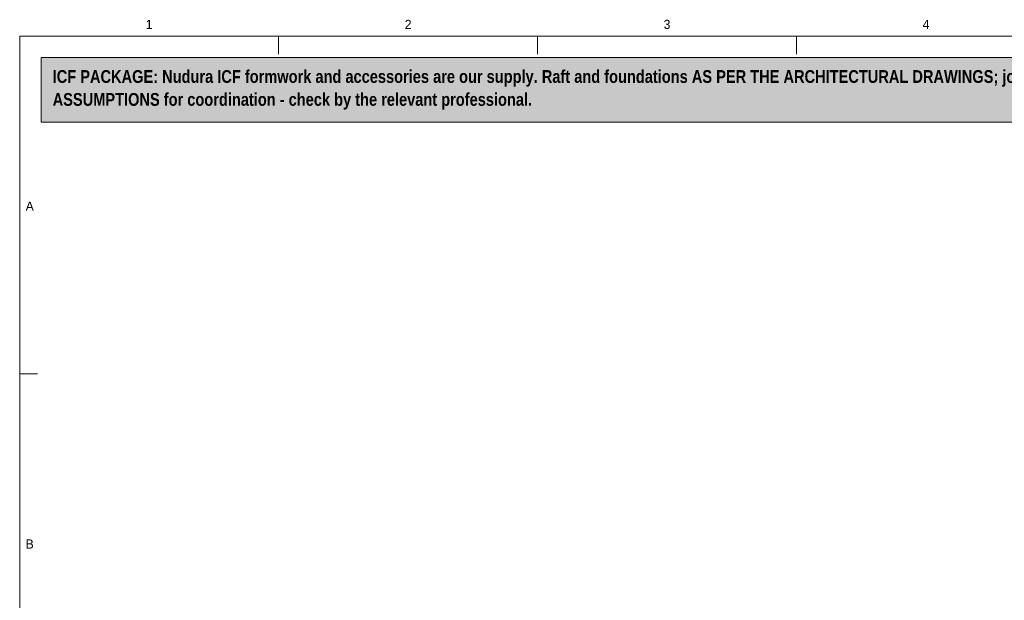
# Model space of a CAD drawing. Header units: millimetres. Extents: x 17 to 413, y 4 to 292.
# Tile 30 of 60: x 20 to 157, y 211 to 292. Entities that reach past the tile are written whole.
import ezdxf
from ezdxf.enums import TextEntityAlignment as Align

# ---------------------------------------------------------------- set-up
doc = ezdxf.new("R2010")
doc.units = ezdxf.units.MM
for name, color, linetype in [('FILL-WHITE', 7, 'Continuous'), ('LINE-INK', 7, 'Continuous'), ('LINE-RED', 7, 'Continuous'), ('TEXT-INK', 7, 'Continuous'), ('TEXT-STEEL_GREY', 7, 'Continuous')]:
    doc.layers.add(name, color=color, linetype=linetype)
doc.styles.add('OpenSansCondensed-Bold', font='OpenSansCondensed-Bold.ttf')

msp = doc.modelspace()

# ---------------------------------------------------------------- hatches: boundary and pattern name
at = {"layer": 'FILL-WHITE', "true_color": 0xfff5f0}
h = msp.add_hatch(color=7, dxfattribs=at)
h.dxf.hatch_style = 1
h.paths.add_polyline_path([(23, 278), (307, 278), (307, 287), (23, 287)])

# ---------------------------------------------------------------- linework, layer by layer
at = {"layer": 'LINE-INK', "lineweight": 5}
for p, q in [((56.12, 290), (56.12, 287.5)), ((92.25, 290), (92.25, 287.5)), ((128.38, 290), (128.38, 287.5)), ((20, 242.83), (22.5, 242.83))]:
    msp.add_line(p, q, dxfattribs=at)
msp.add_lwpolyline([(20, 7), (413, 7), (413, 290), (20, 290)], close=True, dxfattribs=at)
at = {"layer": 'LINE-RED', "lineweight": 5}
msp.add_lwpolyline([(23, 278), (307, 278), (307, 287), (23, 287)], close=True, dxfattribs=at)

# ---------------------------------------------------------------- texts
at = {"layer": 'TEXT-INK', "style": 'OpenSansCondensed-Bold'}
for s, p in [('ICF PACKAGE: Nudura ICF formwork and accessories are our supply. Raft and foundations AS PER THE ARCHITECTURAL DRAWINGS; joist ledgers by the engineer. Floors, stairs, partitions, roof and joinery are drawn as DESIGN', (24.6, 283.47)), ('ASSUMPTIONS for coordination - check by the relevant professional.', (24.6, 280.27))]:
    msp.add_text(s, height=1.778, dxfattribs=at).set_placement(p)
at = {"layer": 'TEXT-STEEL_GREY'}
for s, p in [('1', (38.06, 291)), ('2', (74.19, 291)), ('3', (110.31, 291)), ('4', (146.44, 291)), ('A', (21.4, 265.62)), ('B', (21.4, 218.45))]:
    msp.add_text(s, height=1.27, dxfattribs=at).set_placement(p, align=Align.CENTER)

doc.saveas('drawing.dxf')
